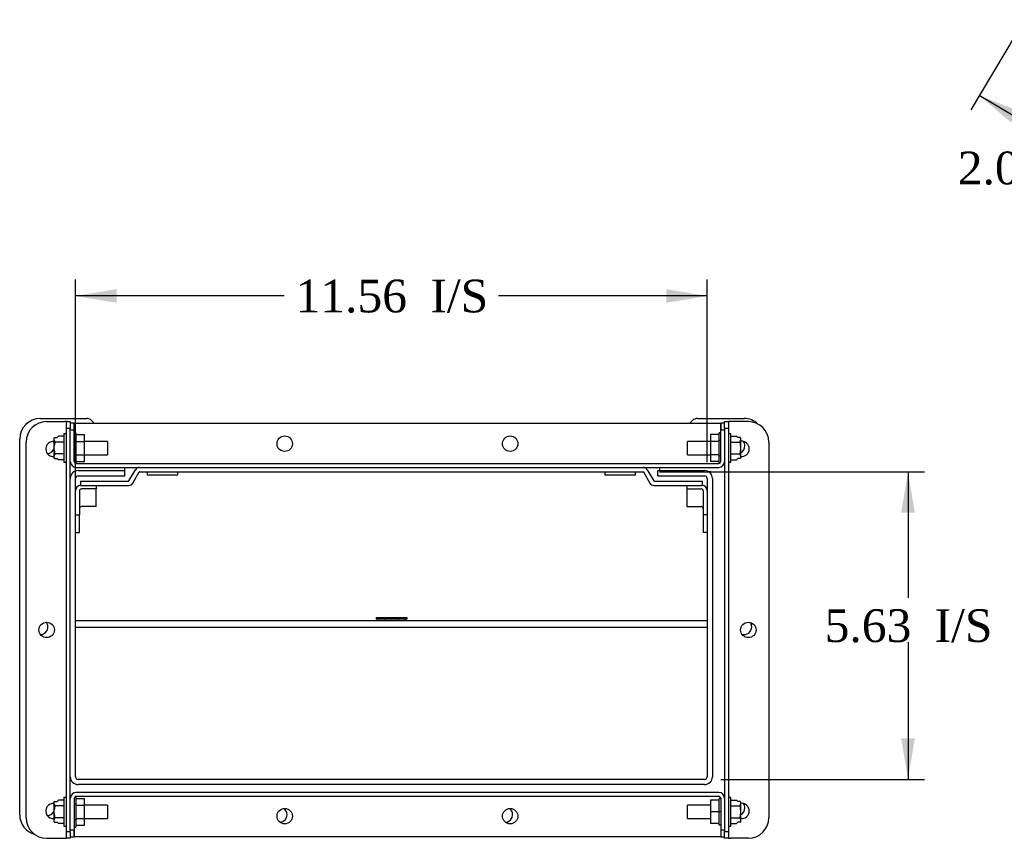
# Model space of a CAD drawing. Header units: inches. Extents: x 0 to 120, y -1 to 80.
# Tile 5 of 7: x 83 to 101, y 34 to 49. Entities that reach past the tile are written whole.
import ezdxf
from ezdxf.enums import TextEntityAlignment as Align

# ---------------------------------------------------------------- set-up
doc = ezdxf.new("R2010")
doc.units = ezdxf.units.IN
doc.header["$MEASUREMENT"] = 0
for name, color, linetype in [('COM43350', 7, 'Continuous'), ('COM49672', 7, 'Continuous'), ('COM52494', 7, 'Continuous'), ('COM52495', 7, 'Continuous'), ('COM52496-5', 7, 'Continuous'), ('COM52593', 7, 'Continuous'), ('COM52602', 7, 'Continuous'), ('Default', 7, 'Continuous'), ('NTS16535', 7, 'Continuous'), ('SCC18001', 7, 'Continuous'), ('SCS19074', 7, 'Continuous')]:
    doc.layers.add(name, color=color, linetype=linetype)
doc.styles.add('SEACAD_Times_New_Roman', font='times.ttf')
doc.dimstyles.new('HAMMOND_(STH_-_120x80)', dxfattribs={"dimtxt": 0.6, "dimasz": 0.75, "dimexe": 0.3, "dimexo": 0.3, "dimgap": 0.15, "dimtad": 0, "dimtih": 1, "dimtoh": 1, "dimzin": 0, "dimdsep": 46, "dimtxsty": 'SEACAD_Times_New_Roman', "dimblk1": '_SE_FILLED', "dimblk2": '_SE_FILLED', "dimsah": 1, "dimcen": 0.3, "dimadec": 0, "dimazin": 0, "dimtfac": 0.8, "dimtofl": 0, "dimtmove": 0, "dimatfit": 3, "dimfxl": 1, "dimtolj": 1, "dimtzin": 0, "dimarcsym": 0})

# ---------------------------------------------------------------- blocks, each defined once
blk = doc.blocks.new('SE7')
at = {"layer": 'COM43350', "color": 7, "linetype": 'Continuous'}
for p, q in [((83.181, 41.289), (84.033, 41.289)), ((84.121, 41.252), (84.171, 41.203)), ((95.066, 41.203), (95.115, 41.252)), ((95.204, 41.289), (96.056, 41.289)), ((82.806, 34.039), (82.806, 40.914)), ((84.72, 40.395), (84.72, 40.335)), ((94.517, 40.335), (94.517, 40.395)), ((83.795, 40.311), (83.785, 40.311)), ((83.785, 40.311), (83.785, 40.303)), ((95.452, 40.311), (95.413, 40.311)), ((95.452, 40.272), (95.452, 40.311)), ((95.445, 34.643), (95.452, 34.643)), ((95.452, 34.643), (95.452, 34.652)), ((83.804, 33.664), (83.804, 33.664)), ((95.63, 33.664), (95.63, 33.664))]:
    blk.add_line(p, q, dxfattribs=at)
for centre, radius, start, end in [((83.181, 40.914), 0.375, 90, 180), ((84.033, 41.164), 0.125, 45, 90), ((95.204, 41.164), 0.125, 90, 135), ((96.056, 40.914), 0.375, 46.9873, 90), ((83.306, 40.789), 0.141, 272.1623, 341.8378), ((83.306, 40.789), 0.141, 18.1622, 36.6662), ((95.931, 40.789), 0.141, 296.8693, 0), ((95.931, 40.789), 0.141, 0, 34.2071), ((83.181, 37.476), 0.141, 272.1623, 0), ((83.181, 37.476), 0.141, 0, 36.6662), ((96.056, 37.476), 0.141, 254.6489, 0), ((96.056, 37.476), 0.141, 0, 34.2071), ((83.306, 34.164), 0.141, 18.1622, 36.6662), ((95.931, 34.164), 0.141, 0, 34.2071), ((83.306, 34.164), 0.141, 272.1623, 341.8378), ((87.556, 34.039), 0.141, 0, 53.358), ((91.681, 34.039), 0.141, 0, 53.358), ((95.931, 34.164), 0.141, 296.8693, 0), ((83.181, 34.039), 0.375, 180, 254.4603), ((87.556, 34.039), 0.141, 275.9842, 0), ((91.681, 34.039), 0.141, 275.9842, 0)]:
    blk.add_arc(centre, radius, start, end, dxfattribs=at)
at = {"layer": 'COM49672', "color": 7, "linetype": 'Continuous'}
for p, q in [((84.202, 40), (83.935, 40)), ((84.202, 40.064), (84.202, 40)), ((84.202, 39.677), (84.202, 40)), ((95.007, 40.064), (95.007, 40)), ((95.007, 40), (95.274, 40)), ((95.007, 40), (95.007, 39.677)), ((83.899, 39.965), (83.899, 39.527)), ((95.31, 39.965), (95.31, 39.527)), ((84.202, 39.677), (83.935, 39.677)), ((95.007, 39.677), (95.274, 39.677)), ((83.827, 39.527), (83.899, 39.527)), ((83.899, 39.203), (83.899, 39.527)), ((95.31, 39.527), (95.31, 39.203)), ((95.382, 39.527), (95.31, 39.527)), ((83.827, 39.203), (83.899, 39.203)), ((95.382, 39.203), (95.31, 39.203))]:
    blk.add_line(p, q, dxfattribs=at)
for centre, major_axis, start_param, end_param in [((83.935, 39.965), (0.108, 0), 1.738244, 3.141593), ((83.935, 39.965), (0.036, 0), 1.570796, 3.141593), ((95.274, 39.965), (-0.036, 0), 3.141593, 4.712389), ((95.274, 39.965), (-0.108, 0), 3.141593, 4.544941), ((83.935, 39.642), (0.036, 0), 1.570796, 3.141593), ((95.274, 39.642), (-0.036, 0), 3.141593, 4.712389)]:
    blk.add_ellipse(centre, major_axis=major_axis, ratio=0.965926, start_param=start_param, end_param=end_param, dxfattribs=at)
at = {"layer": 'COM52494', "color": 7, "linetype": 'Continuous'}
for p, q in [((83.732, 34.733), (83.732, 40.192)), ((83.827, 34.733), (83.827, 40.192)), ((83.875, 40.335), (84.732, 40.335)), ((83.875, 40.24), (84.732, 40.24)), ((84.732, 40.24), (84.732, 40.335)), ((94.477, 40.335), (95.334, 40.335)), ((94.477, 40.24), (94.477, 40.335)), ((94.477, 40.24), (95.334, 40.24)), ((95.382, 40.192), (95.382, 34.733)), ((95.477, 40.192), (95.477, 34.733)), ((95.334, 34.685), (83.875, 34.685)), ((95.334, 34.59), (83.875, 34.59))]:
    blk.add_line(p, q, dxfattribs=at)
for centre, radius, start, end in [((83.875, 40.192), 0.143, 90, 180), ((83.875, 40.192), 0.048, 90, 180), ((95.334, 40.192), 0.143, 0, 90), ((95.334, 40.192), 0.048, 0, 90), ((83.875, 34.733), 0.143, 180, 270), ((83.875, 34.733), 0.048, 180, 270), ((95.334, 34.733), 0.143, 270, 0), ((95.334, 34.733), 0.048, 270, 0)]:
    blk.add_arc(centre, radius, start, end, dxfattribs=at)
at = {"layer": 'COM52495', "color": 7, "linetype": 'Continuous'}
for p, q in [((84.804, 40.147), (84.923, 40.352)), ((84.996, 40.395), (94.212, 40.395)), ((94.286, 40.352), (94.404, 40.147)), ((84.874, 40.106), (84.993, 40.312)), ((84.996, 40.314), (94.212, 40.314)), ((94.216, 40.312), (94.334, 40.106)), ((83.917, 40.145), (84.801, 40.145)), ((83.917, 40.145), (83.917, 40.064)), ((83.917, 40.064), (84.801, 40.064)), ((94.408, 40.145), (95.292, 40.145)), ((94.408, 40.064), (95.292, 40.064)), ((95.292, 40.145), (95.292, 40.064))]:
    blk.add_line(p, q, dxfattribs=at)
for centre, radius, start, end in [((84.996, 40.31), 0.0848, 90, 150), ((94.212, 40.31), 0.0848, 30, 90), ((84.996, 40.31), 0.00405, 90, 150), ((94.212, 40.31), 0.00405, 30, 90), ((84.801, 40.149), 0.00405, 270, 330), ((84.801, 40.149), 0.0849, 270, 330), ((94.408, 40.149), 0.0848, 210, 270), ((94.408, 40.149), 0.00405, 210, 270)]:
    blk.add_arc(centre, radius, start, end, dxfattribs=at)
at = {"layer": 'COM52496-5', "color": 7, "linetype": 'Continuous'}
for p, q in [((83.823, 40.396), (83.823, 40.395)), ((95.382, 37.587), (83.827, 37.587)), ((95.382, 37.462), (83.827, 37.462))]:
    blk.add_line(p, q, dxfattribs=at)
at = {"layer": 'COM52593', "color": 7, "linetype": 'Continuous'}
for p, q in [((83.299, 41.232), (83.624, 41.232)), ((83.66, 41.232), (83.624, 41.232)), ((83.66, 41.107), (83.66, 41.232)), ((83.66, 41.232), (83.732, 41.232)), ((83.732, 41.107), (83.66, 41.107)), ((83.66, 33.732), (83.66, 41.107)), ((83.732, 41.232), (83.732, 41.107)), ((83.732, 40.192), (83.732, 41.107)), ((95.702, 41.232), (95.774, 41.232)), ((95.702, 41.107), (95.702, 41.232)), ((95.702, 41.107), (95.702, 33.732)), ((95.774, 41.107), (95.702, 41.107)), ((95.774, 41.232), (95.774, 41.107)), ((95.81, 41.232), (95.774, 41.232)), ((95.774, 41.107), (95.774, 33.732)), ((96.135, 41.232), (95.81, 41.232)), ((82.924, 33.982), (82.924, 40.857)), ((96.51, 40.857), (96.51, 33.982)), ((83.732, 33.732), (83.732, 34.733)), ((83.66, 33.607), (83.66, 33.732)), ((83.66, 33.732), (83.732, 33.732)), ((83.732, 33.732), (83.732, 33.607)), ((95.702, 33.607), (95.702, 33.732)), ((95.702, 33.732), (95.774, 33.732)), ((95.774, 33.732), (95.774, 33.607)), ((83.299, 33.607), (83.624, 33.607)), ((83.624, 33.607), (83.66, 33.607)), ((83.732, 33.607), (83.66, 33.607)), ((95.774, 33.607), (95.702, 33.607)), ((95.774, 33.607), (95.81, 33.607)), ((96.135, 33.607), (95.81, 33.607))]:
    blk.add_line(p, q, dxfattribs=at)
for centre in [(83.299, 37.42), (96.135, 37.42)]:
    blk.add_circle(centre, 0.141, dxfattribs=at)
for centre, radius, start, end in [((83.299, 40.857), 0.375, 90, 180), ((96.135, 40.857), 0.375, 0, 90), ((83.424, 40.732), 0.141, 83.6662, 276.3338), ((96.01, 40.732), 0.141, 0, 96.3338), ((96.01, 40.732), 0.141, 263.6662, 0), ((83.424, 34.107), 0.141, 83.6662, 276.3338), ((96.01, 34.107), 0.141, 0, 96.3338), ((96.01, 34.107), 0.141, 263.6662, 0), ((83.299, 33.982), 0.375, 180, 270), ((96.135, 33.982), 0.375, 270, 0)]:
    blk.add_arc(centre, radius, start, end, dxfattribs=at)
at = {"layer": 'COM52602', "color": 7, "linetype": 'Continuous'}
for p, q in [((83.804, 41.203), (83.732, 41.203)), ((83.804, 41.078), (83.732, 41.078)), ((83.804, 41.078), (83.804, 41.203)), ((83.804, 41.203), (95.63, 41.203)), ((83.804, 41.028), (83.804, 41.203)), ((83.804, 40.503), (83.804, 41.078)), ((95.63, 41.028), (95.63, 41.203)), ((95.702, 41.203), (95.63, 41.203)), ((95.63, 41.203), (95.63, 41.078)), ((95.702, 41.078), (95.63, 41.078)), ((95.63, 40.503), (95.63, 41.078)), ((83.84, 40.467), (95.594, 40.467)), ((83.84, 40.395), (84.996, 40.395)), ((94.212, 40.395), (95.594, 40.395)), ((95.594, 34.445), (83.84, 34.445)), ((83.804, 34.337), (83.804, 33.762)), ((95.594, 34.373), (83.84, 34.373)), ((95.63, 34.339), (95.63, 34.337)), ((95.63, 34.337), (95.63, 33.762)), ((95.63, 34.337), (95.63, 34.335)), ((83.732, 33.762), (83.804, 33.762)), ((83.804, 33.811), (83.804, 33.637)), ((83.804, 33.637), (83.804, 33.762)), ((95.63, 33.849), (95.63, 33.637)), ((95.63, 33.762), (95.63, 33.637)), ((95.63, 33.762), (95.702, 33.762)), ((83.732, 33.637), (83.804, 33.637)), ((95.63, 33.637), (83.804, 33.637)), ((95.63, 33.637), (95.702, 33.637))]:
    blk.add_line(p, q, dxfattribs=at)
for centre in [(87.654, 40.828), (91.779, 40.828), (87.654, 34.012), (91.779, 34.012)]:
    blk.add_circle(centre, 0.141, dxfattribs=at)
for centre, radius, start, end in [((83.84, 40.503), 0.108, 180, 270), ((83.84, 40.503), 0.036, 180, 270), ((95.594, 40.503), 0.108, 270, 0), ((95.594, 40.503), 0.036, 270, 0), ((83.84, 34.337), 0.108, 90, 180), ((95.594, 34.337), 0.108, 0, 90), ((83.84, 34.337), 0.036, 90, 180), ((95.594, 34.337), 0.036, 0, 90)]:
    blk.add_arc(centre, radius, start, end, dxfattribs=at)
at = {"layer": 'NTS16535', "color": 7, "linetype": 'Continuous'}
for p, q in [((83.804, 41.028), (83.834, 41.028)), ((83.834, 40.888), (83.804, 40.888)), ((83.834, 41.028), (83.834, 40.888)), ((83.834, 40.994), (83.989, 40.994)), ((83.834, 40.888), (83.834, 40.607)), ((83.989, 40.871), (83.989, 40.994)), ((95.445, 40.994), (95.445, 40.871)), ((95.6, 40.994), (95.445, 40.994)), ((95.6, 40.888), (95.6, 41.028)), ((95.63, 41.028), (95.6, 41.028)), ((95.63, 40.888), (95.6, 40.888)), ((95.6, 40.607), (95.6, 40.888)), ((83.834, 40.871), (83.989, 40.871)), ((83.989, 40.625), (83.989, 40.871)), ((95.445, 40.871), (95.445, 40.625)), ((95.6, 40.871), (95.445, 40.871)), ((83.804, 40.607), (83.834, 40.607)), ((83.834, 40.625), (83.989, 40.625)), ((83.834, 40.607), (83.834, 40.467)), ((83.989, 40.502), (83.989, 40.625)), ((95.445, 40.625), (95.445, 40.502)), ((95.6, 40.625), (95.445, 40.625)), ((95.6, 40.607), (95.63, 40.607)), ((95.6, 40.467), (95.6, 40.607)), ((83.834, 40.502), (83.989, 40.502)), ((95.6, 40.502), (95.445, 40.502)), ((89.324, 37.647), (89.464, 37.647)), ((89.324, 37.647), (89.324, 37.617)), ((89.464, 37.647), (89.745, 37.647)), ((89.464, 37.647), (89.464, 37.617)), ((89.745, 37.647), (89.885, 37.647)), ((89.745, 37.617), (89.745, 37.647)), ((89.885, 37.647), (89.885, 37.617)), ((89.464, 37.617), (89.324, 37.617)), ((89.358, 37.617), (89.358, 37.587)), ((89.745, 37.617), (89.464, 37.617)), ((89.481, 37.617), (89.481, 37.587)), ((89.727, 37.617), (89.727, 37.587)), ((89.885, 37.617), (89.745, 37.617)), ((89.85, 37.617), (89.85, 37.587)), ((83.834, 34.232), (83.804, 34.232)), ((83.834, 34.372), (83.834, 34.232)), ((83.834, 34.338), (83.989, 34.338)), ((83.834, 34.232), (83.834, 33.951)), ((83.989, 34.215), (83.989, 34.338)), ((95.445, 34.305), (95.445, 34.092)), ((95.6, 34.305), (95.445, 34.305)), ((95.6, 34.092), (95.6, 34.335)), ((95.63, 34.335), (95.6, 34.335)), ((83.834, 34.215), (83.989, 34.215)), ((83.989, 33.969), (83.989, 34.215)), ((95.445, 34.092), (95.445, 33.879)), ((95.6, 34.092), (95.445, 34.092)), ((95.6, 33.849), (95.6, 34.092)), ((95.63, 34.092), (95.6, 34.092)), ((83.804, 33.951), (83.834, 33.951)), ((83.834, 33.969), (83.989, 33.969)), ((83.834, 33.951), (83.834, 33.811)), ((83.989, 33.846), (83.989, 33.969)), ((95.6, 33.879), (95.445, 33.879)), ((83.804, 33.811), (83.834, 33.811)), ((83.834, 33.846), (83.989, 33.846)), ((95.63, 33.849), (95.6, 33.849))]:
    blk.add_line(p, q, dxfattribs=at)
at = {"layer": 'SCC18001', "color": 7, "linetype": 'Continuous'}
for p, q in [((83.439, 40.928), (83.439, 40.933)), ((83.439, 40.89), (83.439, 40.928)), ((83.439, 40.785), (83.439, 40.89)), ((83.44, 40.939), (83.489, 40.939)), ((83.489, 40.939), (83.514, 40.963)), ((83.616, 40.963), (83.514, 40.963)), ((83.616, 41.008), (83.616, 40.488)), ((83.66, 41.008), (83.616, 41.008)), ((95.817, 41.008), (95.774, 41.008)), ((95.817, 40.488), (95.817, 41.008)), ((95.817, 40.963), (95.919, 40.963)), ((95.944, 40.939), (95.919, 40.963)), ((95.994, 40.939), (95.944, 40.939)), ((95.994, 40.933), (95.994, 40.928)), ((95.994, 40.928), (95.994, 40.89)), ((95.994, 40.89), (95.994, 40.785)), ((83.439, 40.71), (83.439, 40.785)), ((83.439, 40.605), (83.439, 40.71)), ((83.616, 40.855), (83.464, 40.855)), ((84.41, 40.871), (83.989, 40.871)), ((84.41, 40.871), (84.41, 40.625)), ((95.024, 40.625), (95.024, 40.871)), ((95.445, 40.871), (95.024, 40.871)), ((95.817, 40.855), (95.969, 40.855)), ((95.994, 40.785), (95.994, 40.71)), ((95.994, 40.71), (95.994, 40.605)), ((83.439, 40.567), (83.439, 40.605)), ((83.439, 40.562), (83.439, 40.567)), ((83.44, 40.556), (83.489, 40.556)), ((83.616, 40.64), (83.464, 40.64)), ((83.489, 40.556), (83.514, 40.533)), ((83.616, 40.533), (83.514, 40.533)), ((83.989, 40.625), (84.41, 40.625)), ((95.024, 40.625), (95.445, 40.625)), ((95.817, 40.64), (95.969, 40.64)), ((95.817, 40.533), (95.919, 40.533)), ((95.944, 40.556), (95.919, 40.533)), ((95.994, 40.556), (95.944, 40.556)), ((95.994, 40.605), (95.994, 40.567)), ((95.994, 40.567), (95.994, 40.562)), ((83.616, 40.488), (83.66, 40.488)), ((95.774, 40.488), (95.817, 40.488)), ((83.439, 34.272), (83.439, 34.277)), ((83.439, 34.234), (83.439, 34.272)), ((83.439, 34.129), (83.439, 34.234)), ((83.44, 34.283), (83.489, 34.283)), ((83.489, 34.283), (83.514, 34.307)), ((83.616, 34.307), (83.514, 34.307)), ((83.616, 34.352), (83.616, 33.832)), ((83.66, 34.352), (83.616, 34.352)), ((95.817, 34.352), (95.774, 34.352)), ((95.817, 33.832), (95.817, 34.352)), ((95.817, 34.307), (95.919, 34.307)), ((95.944, 34.283), (95.919, 34.307)), ((95.994, 34.283), (95.944, 34.283)), ((95.994, 34.277), (95.994, 34.272)), ((95.994, 34.272), (95.994, 34.234)), ((95.994, 34.234), (95.994, 34.129)), ((83.439, 34.054), (83.439, 34.129)), ((83.439, 33.949), (83.439, 34.054)), ((83.616, 34.199), (83.464, 34.199)), ((84.41, 34.215), (83.989, 34.215)), ((84.41, 34.215), (84.41, 33.969)), ((95.024, 33.969), (95.024, 34.215)), ((95.445, 34.215), (95.024, 34.215)), ((95.817, 34.199), (95.969, 34.199)), ((95.994, 34.129), (95.994, 34.054)), ((95.994, 34.054), (95.994, 33.949)), ((83.439, 33.911), (83.439, 33.949)), ((83.439, 33.906), (83.439, 33.911)), ((83.44, 33.9), (83.489, 33.9)), ((83.616, 33.984), (83.464, 33.984)), ((83.489, 33.9), (83.514, 33.877)), ((83.616, 33.877), (83.514, 33.877)), ((83.989, 33.969), (84.41, 33.969)), ((95.024, 33.969), (95.445, 33.969)), ((95.817, 33.984), (95.969, 33.984)), ((95.817, 33.877), (95.919, 33.877)), ((95.944, 33.9), (95.919, 33.877)), ((95.994, 33.9), (95.944, 33.9)), ((95.994, 33.949), (95.994, 33.911)), ((95.994, 33.911), (95.994, 33.906)), ((83.616, 33.832), (83.66, 33.832)), ((95.774, 33.832), (95.817, 33.832))]:
    blk.add_line(p, q, dxfattribs=at)
for centre, radius, start, end in [((83.515, 40.929), 0.0754, 171.9296, 180.8745), ((95.919, 40.929), 0.0753, 359.1196, 8.0764), ((83.515, 40.566), 0.0753, 179.1196, 188.0764), ((95.919, 40.566), 0.0754, 351.9296, 0.8745), ((83.515, 34.273), 0.0754, 171.9296, 180.8745), ((95.919, 34.273), 0.0753, 359.1196, 8.0764), ((83.515, 33.91), 0.0753, 179.1196, 188.0764), ((95.919, 33.91), 0.0754, 351.9296, 0.8745)]:
    blk.add_arc(centre, radius, start, end, dxfattribs=at)
for points, knots in [([(83.439, 40.933), (83.439, 40.934), (83.439, 40.935), (83.44, 40.937), (83.44, 40.938), (83.44, 40.939)], [0, 0, 0, 0, 0.5, 0.5, 1, 1, 1, 1]), ([(83.439, 40.89), (83.439, 40.887), (83.439, 40.883), (83.44, 40.877), (83.441, 40.873), (83.443, 40.867), (83.445, 40.864), (83.45, 40.859), (83.452, 40.858), (83.458, 40.856), (83.461, 40.855), (83.464, 40.855)], [0, 0, 0, 0, 0.25, 0.25, 0.5, 0.5, 0.75, 0.75, 0.875, 0.875, 1, 1, 1, 1]), ([(95.969, 40.855), (95.973, 40.855), (95.976, 40.856), (95.981, 40.858), (95.983, 40.859), (95.988, 40.864), (95.99, 40.867), (95.994, 40.877), (95.994, 40.883), (95.994, 40.89)], [0, 0, 0, 0, 0.125, 0.125, 0.25, 0.25, 0.5, 0.5, 1, 1, 1, 1]), ([(95.994, 40.933), (95.994, 40.934), (95.994, 40.935), (95.994, 40.937), (95.994, 40.938), (95.994, 40.939)], [0, 0, 0, 0, 0.5, 0.5, 1, 1, 1, 1]), ([(83.464, 40.855), (83.461, 40.855), (83.458, 40.854), (83.452, 40.849), (83.45, 40.847), (83.447, 40.841), (83.446, 40.838), (83.444, 40.831), (83.443, 40.828), (83.441, 40.819), (83.44, 40.812), (83.439, 40.799), (83.439, 40.792), (83.439, 40.785)], [0, 0, 0, 0, 0.125, 0.125, 0.25, 0.25, 0.375, 0.375, 0.5, 0.5, 0.75, 0.75, 1, 1, 1, 1]), ([(83.439, 40.71), (83.439, 40.703), (83.439, 40.696), (83.44, 40.683), (83.441, 40.677), (83.443, 40.664), (83.445, 40.657), (83.45, 40.648), (83.452, 40.646), (83.458, 40.642), (83.461, 40.64), (83.464, 40.64)], [0, 0, 0, 0, 0.25, 0.25, 0.5, 0.5, 0.75, 0.75, 0.875, 0.875, 1, 1, 1, 1]), ([(95.994, 40.785), (95.994, 40.792), (95.994, 40.799), (95.993, 40.812), (95.993, 40.819), (95.99, 40.832), (95.988, 40.838), (95.983, 40.847), (95.981, 40.849), (95.976, 40.854), (95.973, 40.855), (95.969, 40.855)], [0, 0, 0, 0, 0.25, 0.25, 0.5, 0.5, 0.75, 0.75, 0.875, 0.875, 1, 1, 1, 1]), ([(95.969, 40.64), (95.973, 40.64), (95.976, 40.642), (95.981, 40.646), (95.983, 40.648), (95.986, 40.654), (95.988, 40.657), (95.99, 40.664), (95.991, 40.667), (95.993, 40.677), (95.993, 40.683), (95.994, 40.696), (95.994, 40.703), (95.994, 40.71)], [0, 0, 0, 0, 0.125, 0.125, 0.25, 0.25, 0.375, 0.375, 0.5, 0.5, 0.75, 0.75, 1, 1, 1, 1]), ([(83.464, 40.64), (83.461, 40.64), (83.458, 40.639), (83.452, 40.637), (83.45, 40.636), (83.445, 40.632), (83.443, 40.628), (83.439, 40.619), (83.439, 40.612), (83.439, 40.605)], [0, 0, 0, 0, 0.125, 0.125, 0.25, 0.25, 0.5, 0.5, 1, 1, 1, 1]), ([(83.439, 40.562), (83.439, 40.561), (83.439, 40.56), (83.44, 40.558), (83.44, 40.557), (83.44, 40.556)], [0, 0, 0, 0, 0.5, 0.5, 1, 1, 1, 1]), ([(95.994, 40.605), (95.994, 40.609), (95.994, 40.612), (95.993, 40.619), (95.993, 40.622), (95.99, 40.628), (95.988, 40.632), (95.983, 40.636), (95.981, 40.637), (95.976, 40.639), (95.973, 40.64), (95.969, 40.64)], [0, 0, 0, 0, 0.25, 0.25, 0.5, 0.5, 0.75, 0.75, 0.875, 0.875, 1, 1, 1, 1]), ([(95.994, 40.562), (95.994, 40.561), (95.994, 40.56), (95.994, 40.558), (95.994, 40.557), (95.994, 40.556)], [0, 0, 0, 0, 0.5, 0.5, 1, 1, 1, 1]), ([(83.439, 34.277), (83.439, 34.278), (83.439, 34.279), (83.44, 34.281), (83.44, 34.282), (83.44, 34.283)], [0, 0, 0, 0, 0.5, 0.5, 1, 1, 1, 1]), ([(83.439, 34.234), (83.439, 34.231), (83.439, 34.227), (83.44, 34.221), (83.441, 34.217), (83.443, 34.211), (83.445, 34.208), (83.45, 34.203), (83.452, 34.202), (83.458, 34.2), (83.461, 34.199), (83.464, 34.199)], [0, 0, 0, 0, 0.25, 0.25, 0.5, 0.5, 0.75, 0.75, 0.875, 0.875, 1, 1, 1, 1]), ([(95.969, 34.199), (95.973, 34.199), (95.976, 34.2), (95.981, 34.202), (95.983, 34.203), (95.988, 34.208), (95.99, 34.211), (95.994, 34.221), (95.994, 34.227), (95.994, 34.234)], [0, 0, 0, 0, 0.125, 0.125, 0.25, 0.25, 0.5, 0.5, 1, 1, 1, 1]), ([(95.994, 34.277), (95.994, 34.278), (95.994, 34.279), (95.994, 34.281), (95.994, 34.282), (95.994, 34.283)], [0, 0, 0, 0, 0.5, 0.5, 1, 1, 1, 1]), ([(83.464, 34.199), (83.461, 34.199), (83.458, 34.198), (83.452, 34.193), (83.45, 34.191), (83.447, 34.185), (83.446, 34.182), (83.444, 34.175), (83.443, 34.172), (83.441, 34.163), (83.44, 34.156), (83.439, 34.143), (83.439, 34.136), (83.439, 34.129)], [0, 0, 0, 0, 0.125, 0.125, 0.25, 0.25, 0.375, 0.375, 0.5, 0.5, 0.75, 0.75, 1, 1, 1, 1]), ([(83.439, 34.054), (83.439, 34.047), (83.439, 34.04), (83.44, 34.027), (83.441, 34.021), (83.443, 34.008), (83.445, 34.001), (83.45, 33.992), (83.452, 33.99), (83.458, 33.986), (83.461, 33.984), (83.464, 33.984)], [0, 0, 0, 0, 0.25, 0.25, 0.5, 0.5, 0.75, 0.75, 0.875, 0.875, 1, 1, 1, 1]), ([(95.994, 34.129), (95.994, 34.136), (95.994, 34.143), (95.993, 34.156), (95.993, 34.163), (95.99, 34.176), (95.988, 34.182), (95.983, 34.191), (95.981, 34.193), (95.976, 34.198), (95.973, 34.199), (95.969, 34.199)], [0, 0, 0, 0, 0.25, 0.25, 0.5, 0.5, 0.75, 0.75, 0.875, 0.875, 1, 1, 1, 1]), ([(95.969, 33.984), (95.973, 33.984), (95.976, 33.986), (95.981, 33.99), (95.983, 33.992), (95.986, 33.998), (95.988, 34.001), (95.99, 34.008), (95.991, 34.011), (95.993, 34.021), (95.993, 34.027), (95.994, 34.04), (95.994, 34.047), (95.994, 34.054)], [0, 0, 0, 0, 0.125, 0.125, 0.25, 0.25, 0.375, 0.375, 0.5, 0.5, 0.75, 0.75, 1, 1, 1, 1]), ([(83.464, 33.984), (83.461, 33.984), (83.458, 33.983), (83.452, 33.981), (83.45, 33.98), (83.445, 33.976), (83.443, 33.972), (83.439, 33.963), (83.439, 33.956), (83.439, 33.949)], [0, 0, 0, 0, 0.125, 0.125, 0.25, 0.25, 0.5, 0.5, 1, 1, 1, 1]), ([(83.439, 33.906), (83.439, 33.905), (83.439, 33.904), (83.44, 33.902), (83.44, 33.901), (83.44, 33.9)], [0, 0, 0, 0, 0.5, 0.5, 1, 1, 1, 1]), ([(95.994, 33.949), (95.994, 33.953), (95.994, 33.956), (95.993, 33.963), (95.993, 33.966), (95.99, 33.972), (95.988, 33.976), (95.983, 33.98), (95.981, 33.981), (95.976, 33.983), (95.973, 33.984), (95.969, 33.984)], [0, 0, 0, 0, 0.25, 0.25, 0.5, 0.5, 0.75, 0.75, 0.875, 0.875, 1, 1, 1, 1]), ([(95.994, 33.906), (95.994, 33.905), (95.994, 33.904), (95.994, 33.902), (95.994, 33.901), (95.994, 33.9)], [0, 0, 0, 0, 0.5, 0.5, 1, 1, 1, 1])]:
    blk.add_open_spline(points, degree=3, knots=knots, dxfattribs=at)
at = {"layer": 'SCS19074', "color": 7, "linetype": 'Continuous'}
for p, q in [((85.135, 40.314), (85.135, 40.251)), ((85.698, 40.251), (85.135, 40.251)), ((85.698, 40.251), (85.698, 40.314)), ((93.51, 40.314), (93.51, 40.251)), ((94.073, 40.251), (93.51, 40.251)), ((94.073, 40.251), (94.073, 40.314))]:
    blk.add_line(p, q, dxfattribs=at)
blk = doc.blocks.new('DMBLK2567')
at = {"layer": 'Default', "linetype": 'Continuous', "transparency": 16777216}
for points in [[(84.577, 43.656), (83.827, 43.531), (84.577, 43.406)], [(94.632, 43.656), (94.632, 43.406), (95.382, 43.531)]]:
    blk.add_hatch(color=7, dxfattribs=at).paths.add_polyline_path(points)
at = {"layer": 'Default', "color": 7, "linetype": 'Continuous', "transparency": 16777216}
for p, q in [((83.827, 37.762), (83.827, 43.831)), ((95.382, 40.492), (95.382, 43.831)), ((87.642, 43.531), (83.827, 43.531)), ((95.382, 43.531), (91.567, 43.531))]:
    blk.add_line(p, q, dxfattribs=at)
at = {"layer": 'Default', "color": 7, "linetype": 'Continuous', "transparency": 16777216, "style": 'SEACAD_Times_New_Roman'}
for s, p in [('11.56', (87.852, 43.831)), ('I/S', (90.319, 43.831))]:
    blk.add_text(s, height=0.6, dxfattribs=at).set_placement(p, align=Align.TOP_LEFT)
blk = doc.blocks.new('_SE_FILLED')
at = {"color": 0}
blk.add_line((0, 0), (-1, 0), dxfattribs=at)
blk.add_solid([(0, 0), (-1, -0.1665), (-1, 0.1665), (0, 0)], dxfattribs=at)
blk = doc.blocks.new('DMBLK2568')
at = {"layer": 'Default', "linetype": 'Continuous', "transparency": 16777216}
for points in [[(99.181, 39.564), (99.056, 40.314), (98.931, 39.564)], [(99.181, 35.435), (98.931, 35.435), (99.056, 34.685)]]:
    blk.add_hatch(color=7, dxfattribs=at).paths.add_polyline_path(points)
at = {"layer": 'Default', "color": 7, "linetype": 'Continuous', "transparency": 16777216}
for p, q in [((94.512, 40.314), (99.356, 40.314)), ((99.056, 40.314), (99.056, 38.009)), ((99.056, 37.199), (99.056, 34.685)), ((95.634, 34.685), (99.356, 34.685))]:
    blk.add_line(p, q, dxfattribs=at)
at = {"layer": 'Default', "color": 7, "linetype": 'Continuous', "transparency": 16777216, "style": 'SEACAD_Times_New_Roman'}
for s, p in [('I/S', (99.543, 37.799)), ('5.63', (97.531, 37.799))]:
    blk.add_text(s, height=0.6, dxfattribs=at).set_placement(p, align=Align.TOP_LEFT)
blk = doc.blocks.new('DMBLK2573')
at = {"layer": 'Default', "linetype": 'Continuous', "transparency": 16777216}
for points in [[(100.941, 46.706), (101.069, 46.921), (100.36, 47.197)], [(104.106, 44.824), (104.815, 44.548), (104.234, 45.039)]]:
    blk.add_hatch(color=7, dxfattribs=at).paths.add_polyline_path(points)
at = {"layer": 'Default', "color": 7, "linetype": 'Continuous', "transparency": 16777216}
for p, q in [((101.033, 48.329), (100.207, 46.939)), ((101.73, 46.383), (100.36, 47.197)), ((104.815, 44.548), (103.092, 45.573)), ((105.488, 45.68), (104.661, 44.291))]:
    blk.add_line(p, q, dxfattribs=at)
at = {"layer": 'Default', "color": 7, "linetype": 'Continuous', "transparency": 16777216, "style": 'SEACAD_Times_New_Roman'}
blk.add_text('2.00 TO 7.00', height=0.6, dxfattribs=at).set_placement((99.967, 46.173), align=Align.TOP_LEFT)

msp = doc.modelspace()

# ---------------------------------------------------------------- block references
at = {"layer": 'Default'}
msp.add_blockref('SE7', (0, 0), dxfattribs=at)

# ---------------------------------------------------------------- dimensions: what is measured, and where the dimension line sits
at = {"layer": 'Default', "color": 7, "linetype": 'Continuous'}
for base, p1, p2, angle, text, picture, middle, dimtype in [((104.815, 44.548), (105.641, 45.938), (101.186, 48.587), 149.2665, '\\A1;2.00 TO 7.00 {}', 'DMBLK2573', (102.587, 45.873), 161), ((99.056, 34.685), (94.212, 40.314), (95.334, 34.685), 90, '\\A1;<> I/S', 'DMBLK2568', (99.056, 37.499), 160)]:
    dim = msp.add_linear_dim(base=base, p1=p1, p2=p2, angle=angle, text=text, dimstyle='HAMMOND_(STH_-_120x80)', dxfattribs=at)
    dim.commit()
    dim.dimension.update_dxf_attribs({"geometry": picture, "text_midpoint": middle, "dimtype": dimtype})
dim = msp.add_linear_dim(base=(83.82673958, 43.530723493), p1=(95.38173958, 34.73257105), p2=(83.82673958, 37.46207105), text='\\A1;<> I/S', dimstyle='HAMMOND_(STH_-_120x80)', dxfattribs=at)
dim.commit()
dim.dimension.update_dxf_attribs({"geometry": 'DMBLK2567', "text_midpoint": (89.604239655, 43.530723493), "dimtype": 160})

doc.saveas('drawing.dxf')
